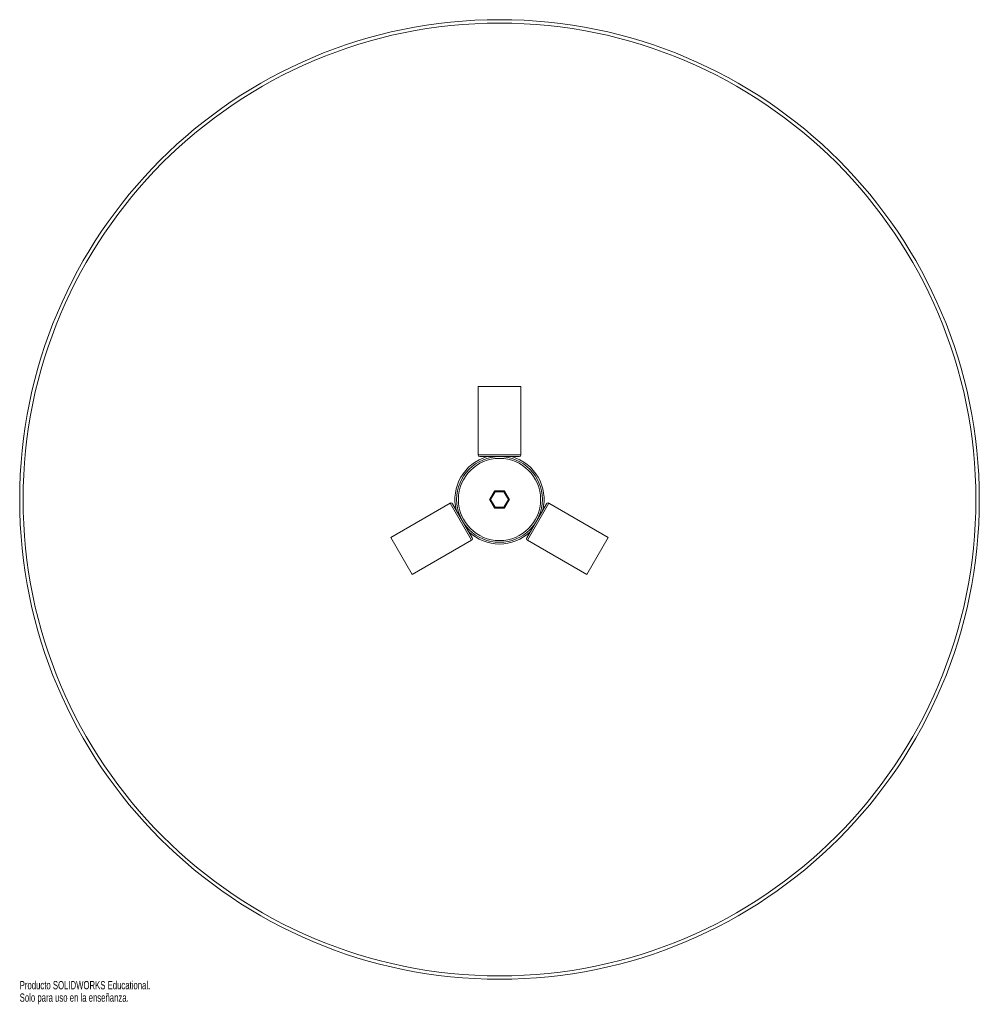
# Paper-space layout '_Inferior' of a CAD drawing. Header units: millimetres. Extents: x -280 to 280, y -295 to 280.
import ezdxf

# ---------------------------------------------------------------- set-up
doc = ezdxf.new("R2010")
doc.units = ezdxf.units.MM
doc.styles.add('SLDTEXTSTYLE0', font='TXT', dxfattribs={"width": 0.7})

psp = doc.layouts.new('_Inferior')

# ---------------------------------------------------------------- linework, layer by layer
at = {"color": 7, "linetype": 'Continuous', "lineweight": 15}
for p, q in [((-12.5, 66), (-12.5, 26)), ((-12.5, 66), (12.5, 66)), ((12.5, 26), (12.5, 66)), ((11.5, 25), (-11.5, 25)), ((-5.77, 0), (-2.89, 5)), ((-5.2, 0), (-5.77, 0)), ((-2.89, -5), (-5.77, 0)), ((-2.6, 4.5), (-5.2, 0)), ((-5.2, 0), (-2.6, -4.5)), ((-2.89, 5), (-2.6, 4.5)), ((-2.89, 5), (2.89, 5)), ((2.6, 4.5), (-2.6, 4.5)), ((2.89, 5), (2.6, 4.5)), ((5.2, 0), (2.6, 4.5)), ((2.89, 5), (5.77, 0)), ((-28.77, -2.17), (-63.41, -22.17)), ((-27.4, -2.54), (-15.9, -22.46)), ((-2.6, -4.5), (-2.89, -5)), ((2.89, -5), (-2.89, -5)), ((-2.6, -4.5), (2.6, -4.5)), ((2.6, -4.5), (5.2, 0)), ((2.6, -4.5), (2.89, -5)), ((5.77, 0), (2.89, -5)), ((5.77, 0), (5.2, 0)), ((15.9, -22.46), (27.4, -2.54)), ((63.41, -22.17), (28.77, -2.17)), ((-50.91, -43.83), (-63.41, -22.17)), ((63.41, -22.17), (50.91, -43.83)), ((-50.91, -43.83), (-16.27, -23.83)), ((16.27, -23.83), (50.91, -43.83))]:
    psp.add_line(p, q, dxfattribs=at)
at = {"color": 8, "linetype": 'Continuous', "lineweight": 15}
for p, q in [((-12.5, 26), (12.5, 26)), ((-16.27, -23.83), (-28.77, -2.17)), ((28.77, -2.17), (16.27, -23.83))]:
    psp.add_line(p, q, dxfattribs=at)
at = {"color": 7, "linetype": 'Continuous', "lineweight": 15}
for radius in [280, 278, 25, 24]:
    psp.add_circle((0, 0), radius, dxfattribs=at)
for centre, radius, start, end in [((0, 0), 26, 105.94237, 194.05763), ((-11.5, 26), 1, 180, 270), ((0, 0), 26, 345.94237, 74.05763), ((11.5, 26), 1, 270, 0), ((-28.27, -3.04), 1, 30, 120), ((28.27, -3.04), 1, 60, 150), ((0, 0), 26, 225.94237, 314.05763), ((-16.77, -22.96), 1, 300, 30), ((16.77, -22.96), 1, 150, 240)]:
    psp.add_arc(centre, radius, start, end, dxfattribs=at)

# ---------------------------------------------------------------- texts
at = {"color": 7, "linetype": 'Continuous', "char_height": 4.8336, "attachment_point": 1, "style": 'SLDTEXTSTYLE0'}
for s, insert in [('Producto SOLIDWORKS Educational.', (-280, -281.02)), ('Solo para uso en la enseñanza.', (-280, -288.27))]:
    psp.add_mtext(s, dxfattribs=dict(at, insert=insert))

doc.saveas('drawing.dxf')
